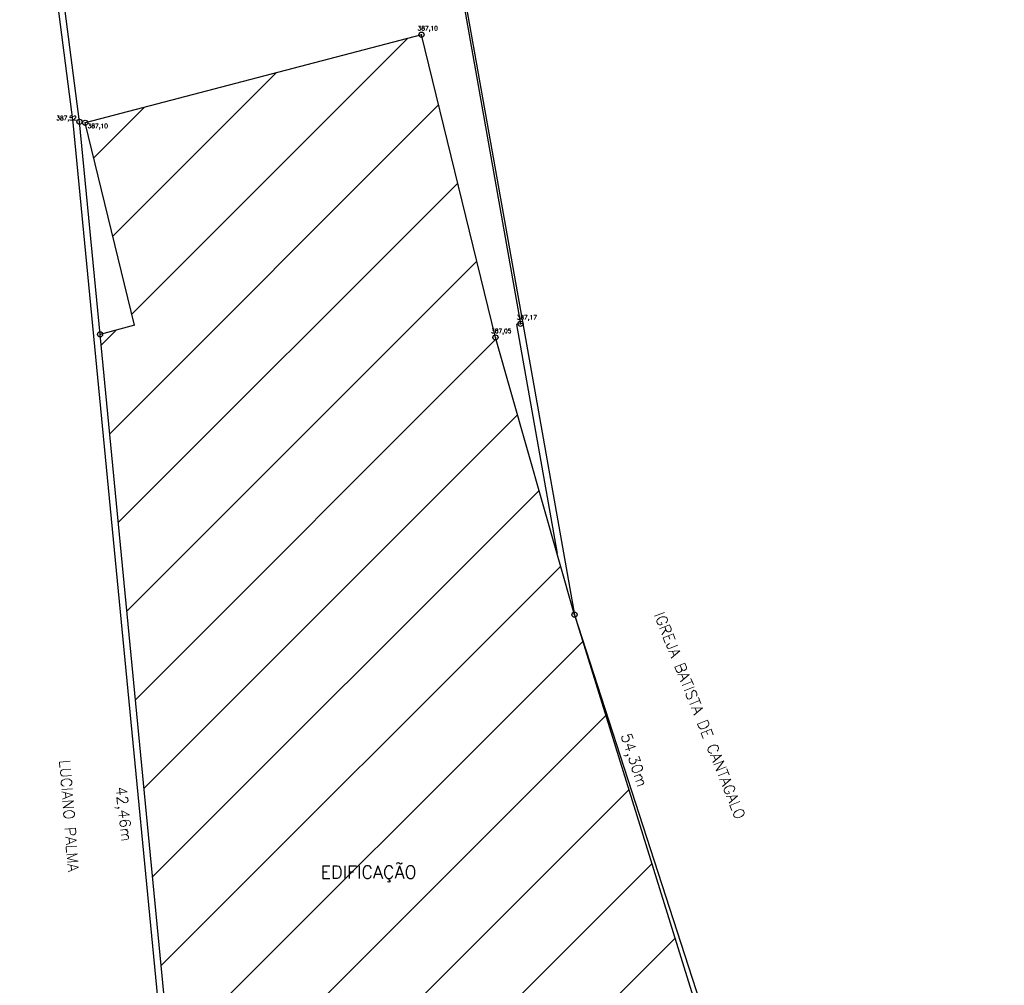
# Model space of a CAD drawing. Header units: inches. Extents: x 772018.1 to 772094.9, y 7566826.8 to 7566906.8.
# Tile 7 of 9: x 772043.3 to 772066.2, y 7566866.8 to 7566889.2. Entities that reach past the tile are written whole.
import ezdxf

# ---------------------------------------------------------------- set-up
doc = ezdxf.new("R2010")
doc.units = ezdxf.units.IN
doc.header["$MEASUREMENT"] = 0
doc.linetypes.add('CONTINUO', pattern=[0])
for name, color, linetype in [('_MURO', 7, 'CONTINUO'), ('_MURO_PLACA', 7, 'CONTINUO'), ('_MURO_PLACA_PREDIO', 7, 'CONTINUO'), ('_PREDIO', 7, 'CONTINUO'), ('EDIFICA', 7, 'CONTINUO'), ('MURO', 7, 'CONTINUO'), ('PREDIO', 7, 'CONTINUO'), ('TEXTOS', 7, 'CONTINUO')]:
    doc.layers.add(name, color=color, linetype=linetype)
doc.styles.add('SIMPLEX', font='simplex', dxfattribs={"height": 0.2})

# ---------------------------------------------------------------- blocks, each defined once
blk = doc.blocks.new('SIMB_BOLINHA')
at = {"color": 0, "linetype": 'Continuous'}
blk.add_circle((0, 0), 0.06, dxfattribs=at)
at = {"color": 0}
blk.add_point((0, 0), dxfattribs=at)
for tag in ['cota:', 'desc:', 'pto:']:
    blk.add_attdef(tag, (0, 0), '', height=1)
blk = doc.blocks.new('27AB1742D949467819CDF4')
at = {"color": 1, "linetype": 'CONTINUO', "flags": 128}
for points in [[(-5.453, 30.751), (-11.877, 24.327)], [(-8.518, 29.948), (-12.321, 26.146)], [(-11.584, 29.145), (-12.765, 27.965)], [(-12.393, 21.548), (-4.74, 29.201)], [(-12.193, 19.485), (-4.296, 27.382)], [(-11.994, 17.422), (-3.852, 25.564)], [(-12.593, 23.611), (-12.246, 23.958)], [(-11.794, 15.359), (-3.406, 23.747)], [(-11.594, 13.296), (-2.904, 21.986)], [(-11.394, 11.233), (-2.402, 20.225)], [(-11.195, 9.17), (-1.9, 18.465)], [(-10.995, 7.107), (-1.386, 16.716)], [(-10.795, 5.044), (-0.849, 14.99)], [(-10.596, 2.981), (-0.313, 13.263)], [(-10.396, 0.918), (0.223, 11.537)], [(-10.196, -1.145), (0.759, 9.81)], [(-9.997, -3.208), (1.296, 8.084)], [(-6.881, -2.356), (1.832, 6.357)], [(-3.441, -1.178), (2.368, 4.631)], [(0, 0), (2.904, 2.904)]]:
    blk.add_lwpolyline(points, dxfattribs=at)

msp = doc.modelspace()

# ---------------------------------------------------------------- linework, layer by layer
at = {"layer": 'EDIFICA', "color": 3, "linetype": 'CONTINUO', "flags": 128}
msp.add_lwpolyline([(772054.855, 7566882.149), (772055.803, 7566876.818)], dxfattribs=at)
at = {"layer": 'EDIFICA', "color": 5, "linetype": 'CONTINUO', "flags": 128}
for points in [[(772056.208, 7566875.397), (772054.368, 7566881.85)], [(772056.208, 7566875.397), (772061.227, 7566859.238)]]:
    msp.add_lwpolyline(points, dxfattribs=at)
at = {"layer": 'MURO', "color": 3, "linetype": 'CONTINUO', "flags": 128}
for points in [[(772053.035, 7566839.795), (772052.462, 7566841.783), (772051.941, 7566843.589), (772053.617, 7566844.166), (772056.013, 7566844.99), (772054.175, 7566850.697), (772049.016, 7566849.121), (772047.987, 7566852.907), (772047.702, 7566854.211), (772044.542, 7566886.854), (772043.3, 7566896.464)], [(772045.17, 7566881.921), (772044.691, 7566886.868), (772043.452, 7566896.463)], [(772052.449, 7566896.407), (772053.633, 7566889.586), (772054.953, 7566882.167)], [(772052.5, 7566896.407), (772053.682, 7566889.595), (772055.002, 7566882.176), (772056.208, 7566875.397), (772061.418, 7566859.3), (772063.561, 7566852.676), (772065.304, 7566847.29), (772066.207, 7566844.198)], [(772055.002, 7566882.176), (772054.855, 7566882.149)], [(772047.85, 7566854.234), (772045.17, 7566881.921)]]:
    msp.add_lwpolyline(points, dxfattribs=at)
at = {"layer": 'MURO', "color": 5, "linetype": 'CONTINUO', "flags": 128}
msp.add_lwpolyline([(772045.973, 7566882.132), (772045.17, 7566881.921)], dxfattribs=at)
at = {"layer": 'PREDIO', "color": 5, "linetype": 'CONTINUO', "flags": 128}
for points in [[(772052.648, 7566888.894), (772044.822, 7566886.844)], [(772054.368, 7566881.85), (772052.648, 7566888.894)], [(772045.973, 7566882.132), (772044.822, 7566886.844)]]:
    msp.add_lwpolyline(points, dxfattribs=at)

# ---------------------------------------------------------------- block references
at = {"layer": '_MURO', "color": 254}
ref = msp.add_blockref('SIMB_BOLINHA', (772044.691, 7566886.868), dxfattribs=dict(at, rotation=1.000000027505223))
ref.add_attrib('COTA', '387,52', (772044.153, 7566886.904, 387.524), dxfattribs={"layer": '0', "color": 254, "height": 0.1, "style": 'SIMPLEX'})
at = {"layer": '_MURO', "color": 254, "rotation": 1.000000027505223}
for p in [(772045.17, 7566881.921), (772056.208, 7566875.397)]:
    msp.add_blockref('SIMB_BOLINHA', p, dxfattribs=at)
at = {"layer": '_MURO_PLACA', "color": 254}
ref = msp.add_blockref('SIMB_BOLINHA', (772054.953, 7566882.167), dxfattribs=dict(at, rotation=1.000000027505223))
ref.add_attrib('COTA', '387,17', (772054.862, 7566882.267, 387.171), dxfattribs={"layer": '0', "color": 254, "height": 0.1, "style": 'SIMPLEX'})
at = {"layer": '_MURO_PLACA_PREDIO', "color": 254}
ref = msp.add_blockref('SIMB_BOLINHA', (772054.368, 7566881.85), dxfattribs=dict(at, rotation=1.000000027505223))
ref.add_attrib('COTA', '387,05', (772054.268, 7566881.95, 387.051), dxfattribs={"layer": '0', "color": 254, "height": 0.1, "style": 'SIMPLEX'})
at = {"layer": '_PREDIO', "color": 254}
ref = msp.add_blockref('SIMB_BOLINHA', (772052.648, 7566888.894), dxfattribs=dict(at, rotation=1.000000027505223))
ref.add_attrib('COTA', '387,10', (772052.557, 7566888.994, 387.104), dxfattribs={"layer": '0', "color": 254, "height": 0.1, "style": 'SIMPLEX'})
ref = msp.add_blockref('SIMB_BOLINHA', (772044.822, 7566886.844), dxfattribs=dict(at, rotation=1.000000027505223))
ref.add_attrib('COTA', '387,10', (772044.881, 7566886.722, 387.097), dxfattribs={"layer": '0', "color": 254, "height": 0.1, "style": 'SIMPLEX'})
at = {"layer": 'MURO', "color": 255}
msp.add_blockref('27AB1742D949467819CDF4', (772057.787, 7566858.06), dxfattribs=at)

# ---------------------------------------------------------------- texts
at = {"layer": 'TEXTOS', "color": 4, "style": 'SIMPLEX'}
for s, rotation, p in [('IGREJA BATISTA DE CANTAGALO', 291.7005, (772058.055, 7566875.399)), ('54,30m', 288.0581, (772057.283, 7566872.588)), ('LUCIANO PALMA', 274.5059, (772044.224, 7566872.01)), ('42,46m', 276.1981, (772045.536, 7566871.385))]:
    msp.add_text(s, height=0.25, rotation=rotation, dxfattribs=at).set_placement(p)
msp.add_text('EDIFICAÇÃO', height=0.3, dxfattribs=at).set_placement((772050.298, 7566869.255))

doc.saveas('drawing.dxf')
